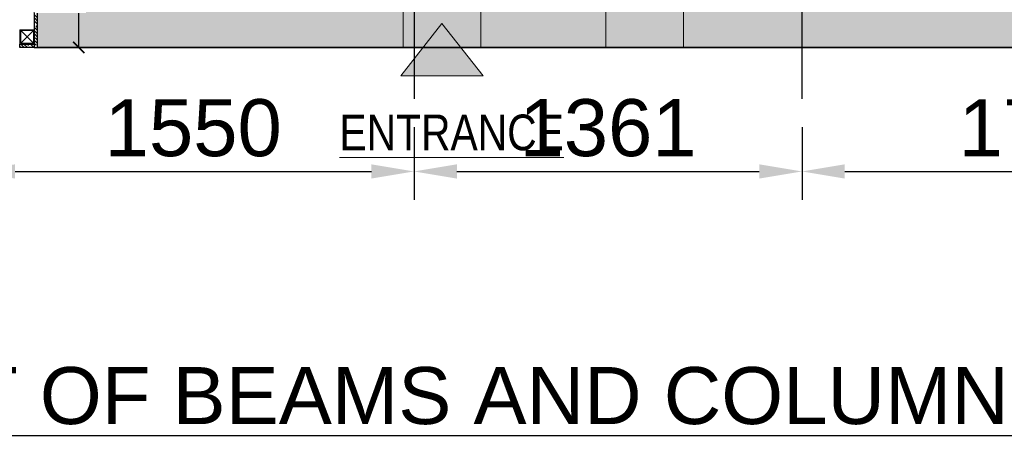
# Model space of a CAD drawing. Header units: inches. Extents: x -1008743 to -388065, y -1380311 to -642022.
# Tile 30 of 85: x -524816 to -521362, y -678681 to -677209. Entities that reach past the tile are written whole.
import ezdxf
from ezdxf.xclip import XClip

# ---------------------------------------------------------------- set-up
doc = ezdxf.new("R2010")
doc.units = ezdxf.units.IN
doc.header["$LTSCALE"] = 1000
doc.header["$MEASUREMENT"] = 0
doc.header["$XCLIPFRAME"] = 0
doc.header["$PDMODE"] = 35
for name, pattern in [('CENTER2', [1.125, 0.75, -0.125, 0.125, -0.125]), ('General Arrangement Plan$0$( Hidden )', [0.375, 0.25, -0.125]), ('General Arrangement Plan$1$.5', [2, 0.5, -0.5, 0.5, -0.5]), ('General Arrangement Plan$1$CORES & SETBACK$0$HIDDEN', [0.375, 0.25, -0.125]), ('HIDDEN', [0.375, 0.25, -0.125])]:
    doc.linetypes.add(name, pattern=pattern)
for name, color, linetype in [('A-ANNO-DIMS-30', 7, 'Continuous'), ('General Arrangement Plan$1$12-ply', 160, 'Continuous'), ('IFF-35 HEAVY', 100, 'Continuous'), ('M-HVAC-INSULATION', 7, 'Continuous')]:
    doc.layers.add(name, color=color, linetype=linetype)
for name, color, linetype, lineweight in [('General Arrangement Plan$1$BEAM', 113, 'Continuous', 9), ('General Arrangement Plan$1$TXT', 6, 'Continuous', 20), ('General Arrangement Plan$1$Wall Hatch', 8, 'Continuous', 0)]:
    doc.layers.add(name, color=color, linetype=linetype, lineweight=lineweight)
doc.layers.add('General Arrangement Plan$1$MS', color=7, linetype='Continuous', lineweight=0, true_color=0x3c5977)
doc.styles.add('ARIAL', font='arial.ttf')
doc.styles.add('C-ARIAL', font='arial.ttf')
doc.styles.add('General Arrangement Plan$1$Standard', font='ARIALN.TTF')
doc.styles.get("Standard").update_dxf_attribs({"font": 'txt.shx'})
doc.dimstyles.new('S-50', dxfattribs={"dimtxt": 200, "dimasz": 150, "dimexe": 100, "dimexo": 100, "dimgap": 50, "dimtad": 1, "dimdec": 0, "dimzin": 0, "dimdsep": 46, "dimtxsty": 'ARIAL', "dimblk1": 'ARCHTICK', "dimblk2": 'ARCHTICK', "dimcen": 0.09, "dimdle": 100, "dimclrd": 8, "dimclre": 8, "dimclrt": 6, "dimadec": 0, "dimazin": 0, "dimtfac": 1, "dimtdec": 0, "dimtofl": 0, "dimtmove": 0, "dimatfit": 3, "dimfxl": 1, "dimtolj": 1, "dimtzin": 0, "dimlwd": -1, "dimarcsym": 0})
doc.dimstyles.new('TFS-Dim', dxfattribs={"dimtxt": 120, "dimasz": 40, "dimexe": 25, "dimexo": 25, "dimgap": 4.5, "dimtad": 1, "dimdec": 0, "dimzin": 0, "dimdsep": 46, "dimtxsty": 'Standard', "dimblk": 'ARCHTICK', "dimcen": 0.09, "dimdle": 2, "dimclrd": 256, "dimclre": 8, "dimadec": 0, "dimazin": 0, "dimtfac": 1, "dimtdec": 0, "dimtofl": 0, "dimtmove": 1, "dimatfit": 3, "dimfxl": 1, "dimtolj": 1, "dimtzin": 0, "dimlwd": -1, "dimlwe": -1, "dimarcsym": 0})

# ---------------------------------------------------------------- blocks, each defined once
blk = doc.blocks.new('*U450')
at = {"layer": 'General Arrangement Plan$1$12-ply', "true_color": 0x939598}
h = blk.add_hatch(dxfattribs=at)
h.set_pattern_fill('ANSI35', color=252, scale=2.5, angle=180)
h.set_pattern_definition([(225, (0, 7693.815), (11.22532015, -11.22532015), []), (225, (-11.225, 7693.815), (11.22532015, -11.22532015), [19.84375, -3.96875, 0, -3.96875])])
h.paths.add_polyline_path([(2694419.8, -799542.5), (2694419.8, -800979.7), (2694431.8, -800979.7), (2694431.8, -799542.5)])
at = {"layer": 'General Arrangement Plan$1$12-ply'}
blk.add_lwpolyline([(2694419.8, -799542.5), (2694431.8, -799542.5), (2694431.8, -800979.7), (2694419.8, -800979.7)], close=True, dxfattribs=at)
blk = doc.blocks.new('*U448')
at = {"layer": 'General Arrangement Plan$1$12-ply', "true_color": 0x939598}
h = blk.add_hatch(dxfattribs=at)
h.set_pattern_fill('ANSI35', color=252, scale=2.5, angle=180)
h.set_pattern_definition([(225, (0, 6643.966), (11.22532015, -11.22532015), []), (225, (-11.225, 6643.966), (11.22532015, -11.22532015), [19.84375, -3.96875, 0, -3.96875])])
h.paths.add_polyline_path([(2694419.8, -800760.5), (2694419.8, -800811.5), (2694431.8, -800811.5), (2694431.8, -800760.5)])
at = {"layer": 'General Arrangement Plan$1$12-ply'}
blk.add_lwpolyline([(2694419.8, -800760.5), (2694431.8, -800760.5), (2694431.8, -800811.5), (2694419.8, -800811.5)], close=True, dxfattribs=at)
blk = doc.blocks.new('General Arrangement Plan$1$A$C25013FFA')
at = {"layer": 'General Arrangement Plan$1$MS', "linetype": 'General Arrangement Plan$1$CORES & SETBACK$0$HIDDEN', "ltscale": 25}
for p, q in [((-9, 60), (35, 16)), ((35, 60), (-9, 16))]:
    blk.add_line(p, q, dxfattribs=at)
at = {"layer": 'General Arrangement Plan$1$MS', "ltscale": 25}
blk.add_lwpolyline([(-12, 13), (38, 13), (38, 63), (-12, 63)], close=True, dxfattribs=at)
blk.add_lwpolyline([(-12, 13), (38, 13), (38, 63), (-12, 63)], close=True, dxfattribs=at)
at = {"layer": 'General Arrangement Plan$1$MS', "linetype": 'General Arrangement Plan$1$.5', "ltscale": 25}
blk.add_lwpolyline([(-9, 16), (35, 16), (35, 60), (-9, 60)], close=True, dxfattribs=at)
blk = doc.blocks.new('General Arrangement Plan')
at = {"layer": 'General Arrangement Plan$1$Wall Hatch', "true_color": 0x939598}
h = blk.add_hatch(color=252, dxfattribs=at)
h.dxf.hatch_style = 1
h.paths.add_polyline_path([(3091.7, 799.2), (3236.2, 983.7), (3380.8, 799.2)])
at = {"color": 252, "true_color": 0x939598}
blk.add_line((1818.1, 899.1), (6194.5, 899.1), dxfattribs=at)
at = {"layer": 'General Arrangement Plan$1$BEAM', "linetype": 'General Arrangement Plan$0$( Hidden )', "ltscale": 11}
for points in [[(3373.3, 14050.1), (3373.2, 899.1), (3099.8, 899.1), (3099.8, 14050.1)], [(4084.2, 14050.1), (4084.2, 899.1), (3810.8, 899.1), (3810.8, 14050.1)]]:
    blk.add_lwpolyline(points, close=True, dxfattribs=at)
at = {"layer": 'General Arrangement Plan$1$Wall Hatch'}
blk.add_lwpolyline([(3091.7, 799.2), (3380.8, 799.2), (3236.2, 983.7), (3236.2, 983.7)], close=True, dxfattribs=at)
at = {"layer": 'General Arrangement Plan$1$12-ply', "xscale": -1, "rotation": 180}
blk.add_blockref('*U450', (-2692613.7, -798643.4), dxfattribs=at)
at = {"layer": 'General Arrangement Plan$1$12-ply', "rotation": 90.00000000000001}
blk.add_blockref('*U448', (-799005.4, -2693520.8), dxfattribs=at)
at = {"layer": 'General Arrangement Plan$1$MS', "ltscale": 25}
blk.add_blockref('General Arrangement Plan$1$A$C25013FFA', (1768.1, 898.1), dxfattribs=at)
at = {"layer": 'General Arrangement Plan$1$TXT', "insert": (3270.4, 600.2), "char_height": 125, "width": 2265.161, "attachment_point": 5, "style": 'General Arrangement Plan$1$Standard'}
blk.add_mtext('{\\LENTRANCE}', dxfattribs=at)
blk = doc.blocks.new('_ArchTick')
at = {"color": 0, "linetype": 'ByBlock', "const_width": 0.15}
blk.add_lwpolyline([(-0.5, -0.5), (0.5, 0.5)], dxfattribs=at)
blk = doc.blocks.new('*D479')
at = {"layer": 'A-ANNO-DIMS-30', "color": 8, "linetype": 'HIDDEN'}
for p, q in [((-524528.9, -676696.3), (-524633.9, -676696.3)), ((-524528.9, -677306.5), (-524633.9, -677306.5))]:
    blk.add_line(p, q, dxfattribs=at)
at = {"layer": 'A-ANNO-DIMS-30', "linetype": 'HIDDEN'}
blk.add_line((-524608.9, -677308.5), (-524608.9, -676694.3), dxfattribs=at)
at = {"layer": 'Defpoints', "color": 0, "ltscale": 10}
for p in [(-524608.9, -676696.3), (-524384.7, -676696.3), (-524384.7, -677306.5)]:
    blk.add_point(p, dxfattribs=at)
at = {"layer": 'A-ANNO-DIMS-30', "ltscale": 10, "xscale": 40, "yscale": 40, "zscale": 40}
for p, rotation in [((-524608.9, -676696.3), 90), ((-524608.9, -677306.5), 270)]:
    blk.add_blockref('_ArchTick', p, dxfattribs=dict(at, rotation=rotation))
at = {"layer": 'A-ANNO-DIMS-30', "color": 0, "ltscale": 10, "insert": (-524673.4, -677001.4), "char_height": 120, "attachment_point": 5, "rotation": 90, "bg_fill": 3, "box_fill_scale": 1.25, "bg_fill_color": 257, "bg_fill_transparency": 0}
blk.add_mtext('\\A1;610', dxfattribs=at)
blk = doc.blocks.new('*D509')
at = {"color": 8, "lineweight": -2, "ltscale": 10}
for p, q in [((-481184.4, -696531.6), (-481184.4, -696786.5)), ((-479634.8, -696531.6), (-479634.8, -696786.5))]:
    blk.add_line(p, q, dxfattribs=at)
at = {"color": 8, "ltscale": 10}
blk.add_line((-481034.4, -696686.5), (-479784.8, -696686.5), dxfattribs=at)
for points in [[(-481034.4, -696661.5), (-481034.4, -696711.5), (-481184.4, -696686.5)], [(-479784.8, -696711.5), (-479784.8, -696661.5), (-479634.8, -696686.5)]]:
    blk.add_solid(points, dxfattribs=at)
at = {"layer": 'Defpoints', "color": 0, "ltscale": 10}
for p in [(-481184.4, -696431.6), (-479634.8, -696431.6), (-479634.8, -696686.5)]:
    blk.add_point(p, dxfattribs=at)
at = {"color": 6, "ltscale": 10, "insert": (-480409.6, -696534.4), "char_height": 200, "attachment_point": 5, "style": 'ARIAL'}
blk.add_mtext('\\A1;1550', dxfattribs=at)
blk = doc.blocks.new('*D510')
at = {"color": 8, "lineweight": -2, "ltscale": 10}
for p, q in [((-479634.8, -696531.6), (-479634.8, -696786.5)), ((-478274, -696531.6), (-478274, -696786.5))]:
    blk.add_line(p, q, dxfattribs=at)
at = {"color": 8, "ltscale": 10}
blk.add_line((-479484.8, -696686.5), (-478424, -696686.5), dxfattribs=at)
for points in [[(-479484.8, -696661.5), (-479484.8, -696711.5), (-479634.8, -696686.5)], [(-478424, -696711.5), (-478424, -696661.5), (-478274, -696686.5)]]:
    blk.add_solid(points, dxfattribs=at)
at = {"layer": 'Defpoints', "color": 0, "ltscale": 10}
for p in [(-479634.8, -696431.6), (-478274, -696431.6), (-478274, -696686.5)]:
    blk.add_point(p, dxfattribs=at)
at = {"color": 6, "ltscale": 10, "insert": (-478954.4, -696534.3), "char_height": 200, "attachment_point": 5, "style": 'ARIAL'}
blk.add_mtext('\\A1;1361', dxfattribs=at)
blk = doc.blocks.new('*D511')
at = {"color": 8, "lineweight": -2, "ltscale": 10}
for p, q in [((-478274, -696531.6), (-478274, -696786.5)), ((-476554.2, -696531.6), (-476554.2, -696786.5))]:
    blk.add_line(p, q, dxfattribs=at)
at = {"color": 8, "ltscale": 10}
blk.add_line((-478124, -696686.5), (-476704.2, -696686.5), dxfattribs=at)
for points in [[(-478124, -696661.5), (-478124, -696711.5), (-478274, -696686.5)], [(-476704.2, -696711.5), (-476704.2, -696661.5), (-476554.2, -696686.5)]]:
    blk.add_solid(points, dxfattribs=at)
at = {"layer": 'Defpoints', "color": 0, "ltscale": 10}
for p in [(-478274, -696431.6), (-476554.2, -696431.6), (-476554.2, -696686.5)]:
    blk.add_point(p, dxfattribs=at)
at = {"color": 6, "ltscale": 10, "insert": (-477414.1, -696534.4), "char_height": 200, "attachment_point": 5, "style": 'ARIAL'}
blk.add_mtext('\\A1;1720', dxfattribs=at)
blk = doc.blocks.new('latout')
at = {"color": 252, "linetype": 'CENTER2'}
for p, q in [((-11455.6, 13525.7), (-11455.6, -289.9)), ((-10094.9, 13525.7), (-10094.9, -289.9))]:
    blk.add_line(p, q, dxfattribs=at)
at = {"linetype": 'Continuous', "insert": (-13963.9, -1231), "char_height": 350, "attachment_point": 1, "style": 'C-ARIAL'}
blk.add_mtext('{\\H0.571429x;\\L\\C7;LAYOUT OF BEAMS AND COLUMNS AT 3.00M (BOS) FROM FLOOR SSL LEVEL}', dxfattribs=at)
at = {"ltscale": 10}
for base, p1, p2, picture, middle in [((-11455.6, -544.7), (-13005.2, -289.9), (-11455.6, -289.9), '*D509', (-12230.4, -392.6)), ((-10094.9, -544.7), (-11455.6, -289.9), (-10094.9, -289.9), '*D510', (-10775.2, -392.6)), ((-8375, -544.7), (-10094.9, -289.9), (-8375, -289.9), '*D511', (-9234.9, -392.6))]:
    dim = blk.add_linear_dim(base=base, p1=p1, p2=p2, dimstyle='S-50', dxfattribs=at)
    dim.commit()
    dim.dimension.update_dxf_attribs({"geometry": picture, "text_midpoint": middle, "insert": (468179.2, 696141.7)})

msp = doc.modelspace()

# ---------------------------------------------------------------- linework, layer by layer
at = {"layer": 'IFF-35 HEAVY', "ltscale": 100}
msp.add_lwpolyline([(-514107.3, -666822.4), (-514107.3, -672720.2), (-517541, -672720.2), (-517541, -672053.7), (-517665, -672053.7), (-517665, -673394.2), (-519001.7, -673394.9), (-519001.7, -672054.3), (-519125.7, -672053.7), (-519125.7, -673317.2), (-520278.1, -673317.2), (-520278.1, -672053.7), (-520402.1, -672053.7), (-520402.3, -677306.5), (-524753, -677305.8), (-524753, -674617.4), (-521734, -674617.4), (-521734, -673425.1), (-522387.4, -673425.1), (-522387.4, -672413.2), (-521734, -672413.2), (-521734, -672290.5), (-526462.8, -672289.2), (-526462.9, -671739)], dxfattribs=at)

# ---------------------------------------------------------------- next in the draw order: block references
at = {"color": 7}
ref = msp.add_blockref('General Arrangement Plan', (-526571.1, -678205.6), dxfattribs=at)
XClip(ref).set_block_clipping_path([(48.7190010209, -107.5186207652), (15251.6043912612, 15253.5715002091)])

# ---------------------------------------------------------------- next in the draw order: hatches: boundary and pattern name
at = {"layer": 'M-HVAC-INSULATION'}
h = msp.add_hatch(dxfattribs=at)
h.set_pattern_fill('DOTS', scale=50)
h.set_pattern_definition([(0, (-506064.966, -668671.505), (39.6875, 79.375), [0, -79.375])])
h.paths.add_polyline_path([(-520709.7, -675080.2), (-520709.7, -676805.3), (-524408.4, -676805.3), (-524408.4, -675080.2)], flags=16)
h.paths.add_polyline_path([(-520633.1, -674662.7), (-520633.1, -674812.7), (-520783.1, -674812.7), (-520783.1, -674662.7)])
h.paths.add_polyline_path([(-520741.4, -673834.8), (-520891.4, -673834.8), (-520891.4, -673684.8), (-520741.4, -673684.8)])
h.paths.add_polyline_path([(-520688.1, -673090.8), (-520838.1, -673090.8), (-520838.1, -672940.8), (-520688.1, -672940.8)])
h.paths.add_polyline_path([(-524753, -677305.8), (-524753, -674617.4), (-521734, -674617.4), (-521734, -673425.1), (-522387.4, -673425.1), (-522387.4, -672413.2), (-521734, -672413.2), (-521734, -672289.8), (-521858, -672289.8), (-521858, -672289.2), (-526462.8, -672289.2), (-526462.8, -671739), (-516526, -671739), (-516526, -666822.4), (-514107.3, -666822.4), (-514107.3, -672720.2), (-517541, -672720.2), (-517541, -672053.7), (-517665, -672053.7), (-517665, -673394.2), (-519001.7, -673394.9), (-519001.7, -672054.3), (-519125.7, -672053.7), (-519125.7, -673317.2), (-520278.1, -673317.2), (-520278.1, -672053.7), (-520402.1, -672053.7), (-520402.9, -677306.5)])

# ---------------------------------------------------------------- next in the draw order: dimensions: what is measured, and where the dimension line sits
at = {"layer": 'A-ANNO-DIMS-30', "color": 7}
dim = msp.add_linear_dim(base=(-524608.9, -676696.3), p1=(-524384.7, -677306.5), p2=(-524384.7, -676696.3), angle=90, dimstyle='TFS-Dim', override={"dimfxl": 80, "dimfxlon": 1, "dimtfill": 1, "dimarcsym": 1}, dxfattribs=at)
dim.commit()
dim.dimension.update_dxf_attribs({"geometry": '*D479', "text_midpoint": (-524673.4, -677001.4)})

# ---------------------------------------------------------------- next in the draw order: block references
at = {"ltscale": 10}
msp.add_blockref('latout', (-511976.8, -677196.7), dxfattribs=at)

doc.saveas('drawing.dxf')
